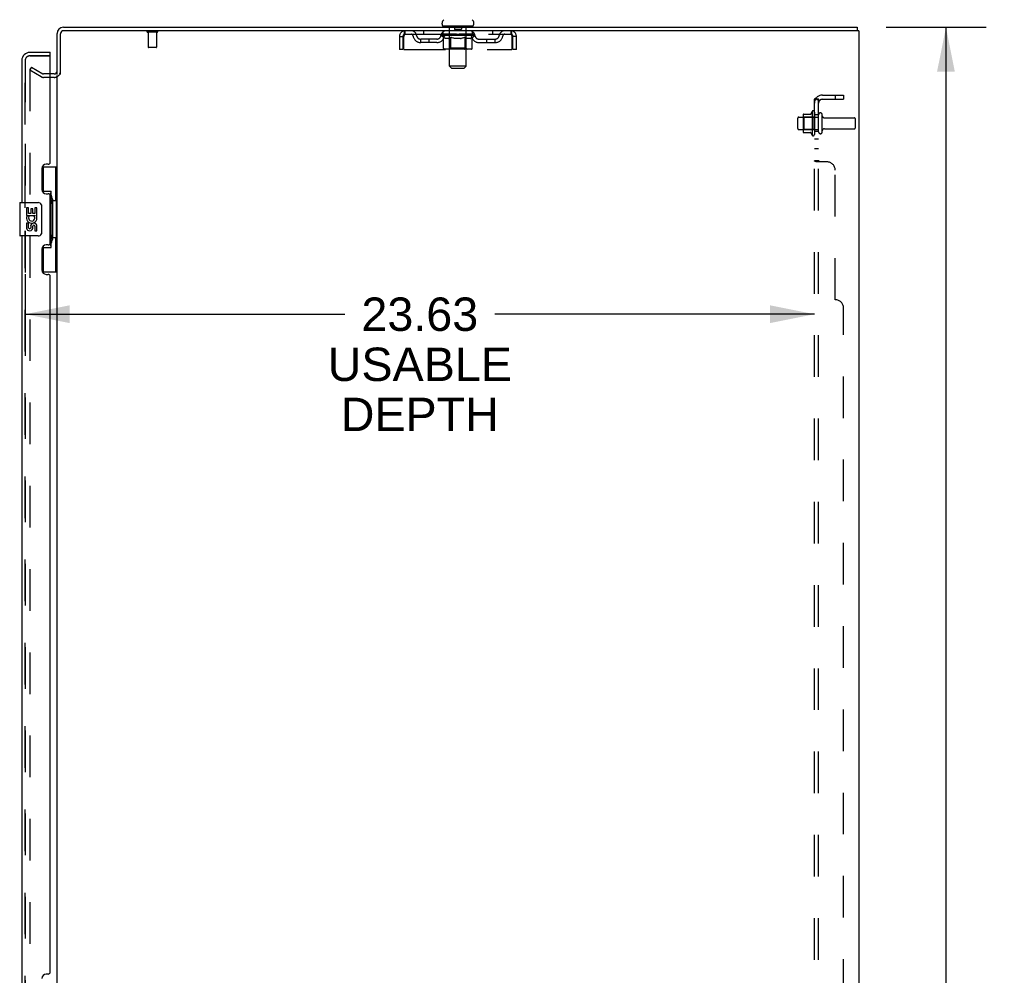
# Model space of a CAD drawing. Header units: inches. Extents: x 0 to 227, y 0 to 147.
# Tile 24 of 27: x 113 to 142, y 81 to 110. Entities that reach past the tile are written whole.
import ezdxf

# ---------------------------------------------------------------- set-up
doc = ezdxf.new("R2010")
doc.units = ezdxf.units.IN
doc.header["$LTSCALE"] = 12.466667
doc.header["$MEASUREMENT"] = 0
doc.linetypes.add('HIDDEN', pattern=[0.2, 0.1, -0.1])
doc.layers.get('0').update_dxf_attribs({"linetype": 'CONTINUOUS'})
for name, color, linetype in [('DEFAULT_2', 8, 'HIDDEN'), ('DIMENSIONS', 7, 'CONTINUOUS'), ('MASTER_DOOR_ASSEMBLY', 7, 'CONTINUOUS'), ('SLAVE_DOOR_ASSEMBLY', 7, 'CONTINUOUS'), ('SUBPANEL', 7, 'CONTINUOUS')]:
    doc.layers.add(name, color=color, linetype=linetype)
doc.styles.get("Standard").update_dxf_attribs({"font": 'arial.ttf'})
doc.dimstyles.new('DIMSTYLE_1', dxfattribs={"dimtxt": 1, "dimasz": 1.333333, "dimexe": 0.09, "dimexo": 0.07, "dimgap": 0.0375, "dimtad": 0, "dimtih": 1, "dimtoh": 1, "dimzin": 4, "dimdsep": 46, "dimtxsty": 'Standard', "dimblk": '_FILLED', "dimblk1": '_FILLED', "dimblk2": '_FILLED', "dimcen": 0.09, "dimadec": 3, "dimazin": 1, "dimtfac": 1, "dimtdec": 3, "dimtofl": 0, "dimtmove": 0, "dimatfit": 3, "dimldrblk": '_FILLED', "dimfxl": 0, "dimtolj": 1, "dimtzin": 4, "dimarcsym": 0})

# ---------------------------------------------------------------- blocks, each defined once
blk = doc.blocks.new('_FILLED')
at = {"color": 0, "linetype": 'ByBlock'}
blk.add_solid([(0, 0), (-1, 0.2), (-1, -0.2)], dxfattribs=at)
blk = doc.blocks.new('*D8')
at = {"layer": 'DIMENSIONS', "color": 2, "linetype": 'Continuous'}
for p, q in [((138.52, 109.791), (141.506, 109.791)), ((140.306, 109.791), (140.306, 80.791)), ((140.306, 49.791), (140.306, 78.791)), ((138.52, 49.791), (141.506, 49.791))]:
    blk.add_line(p, q, dxfattribs=at)
at = {"layer": 'DIMENSIONS', "color": 2, "linetype": 'Continuous', "xscale": 1.3333333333, "yscale": 1.3333333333, "zscale": 1.3333333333}
for p, rotation in [((140.306, 109.791), 90), ((140.306, 49.791), 270)]:
    blk.add_blockref('_FILLED', p, dxfattribs=dict(at, rotation=rotation))
at = {"layer": 'DIMENSIONS', "color": 2, "linetype": 'Continuous', "insert": (140.306, 80.291), "char_height": 1, "width": 3.49442, "attachment_point": 2, "line_spacing_factor": 0.9}
blk.add_mtext('60.00', dxfattribs=at)
blk = doc.blocks.new('*D11')
at = {"layer": 'DIMENSIONS', "color": 2, "linetype": 'Continuous'}
for p, q in [((112.744, 102.399), (112.744, 100.972)), ((112.744, 101.199), (122.31, 101.199)), ((136.369, 101.199), (126.804, 101.199))]:
    blk.add_line(p, q, dxfattribs=at)
at = {"layer": 'DIMENSIONS', "color": 2, "linetype": 'Continuous', "xscale": 1.3333333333, "yscale": 1.3333333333, "zscale": 1.3333333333, "rotation": 180}
blk.add_blockref('_FILLED', (112.744, 101.199), dxfattribs=at)
at = {"layer": 'DIMENSIONS', "color": 2, "linetype": 'Continuous', "xscale": 1.3333333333, "yscale": 1.3333333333, "zscale": 1.3333333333}
blk.add_blockref('_FILLED', (136.369, 101.199), dxfattribs=at)
at = {"layer": 'DIMENSIONS', "color": 2, "linetype": 'Continuous', "insert": (124.557, 101.699), "char_height": 1, "width": 5.50186, "attachment_point": 2, "line_spacing_factor": 0.9}
blk.add_mtext('23.63\\PUSABLE\\PDEPTH', dxfattribs=at)

msp = doc.modelspace()

# ---------------------------------------------------------------- linework, layer by layer
at = {"color": 7, "linetype": 'Continuous'}
for p, q in [((113.887, 109.791), (137.646, 109.791)), ((125.223, 109.881), (125.223, 109.918)), ((125.261, 109.821), (125.261, 109.791)), ((126.136, 109.821), (125.261, 109.821)), ((126.136, 109.821), (126.136, 109.791)), ((126.173, 109.881), (126.173, 109.918)), ((137.646, 109.791), (137.646, 109.687)), ((113.698, 108.374), (113.698, 109.602)), ((113.613, 108.395), (113.494, 108.395))]:
    msp.add_line(p, q, dxfattribs=at)
at = {"color": 3, "linetype": 'Continuous'}
for p, q in [((137.698, 109.687), (113.892, 109.687)), ((137.698, 109.687), (137.698, 49.895)), ((113.802, 108.373), (113.802, 109.597)), ((113.698, 51.239), (113.698, 108.343))]:
    msp.add_line(p, q, dxfattribs=at)
at = {"color": 7, "linetype": 'Continuous'}
for centre, radius, start, end in [((125.348, 109.918), 0.125, 126.7414, 180), ((126.048, 109.918), 0.125, 0, 53.2586), ((113.887, 109.602), 0.189, 90, 180), ((125.283, 109.881), 0.06, 180, 270), ((126.113, 109.881), 0.06, 270, 360), ((113.613, 108.48), 0.085, 270, 360)]:
    msp.add_arc(centre, radius, start, end, dxfattribs=at)
at = {"color": 3, "linetype": 'Continuous'}
for centre, radius, start, end in [((113.892, 109.597), 0.09, 90, 180), ((113.887, 109.602), 0.085, 90, 180), ((113.613, 108.48), 0.189, 313.5132, 325.9659)]:
    msp.add_arc(centre, radius, start, end, dxfattribs=at)
at = {"layer": 'DEFAULT_2', "color": 8, "linetype": 'HIDDEN'}
for p, q in [((116.694, 109.644), (116.41, 109.644)), ((116.428, 109.644), (116.428, 109.197)), ((116.676, 109.644), (116.676, 109.197)), ((124.115, 109.583), (124.115, 109.687)), ((124.667, 109.687), (124.667, 109.583)), ((125.261, 109.583), (125.261, 109.687)), ((125.441, 109.821), (125.441, 109.791)), ((125.449, 108.631), (125.449, 109.791)), ((125.593, 109.811), (125.593, 109.731)), ((125.793, 109.721), (125.603, 109.721)), ((125.803, 109.811), (125.803, 109.731)), ((125.947, 108.631), (125.947, 109.791)), ((125.956, 109.821), (125.956, 109.791)), ((126.136, 109.583), (126.136, 109.687)), ((126.73, 109.687), (126.73, 109.583)), ((127.281, 109.687), (127.281, 109.583)), ((123.948, 109.52), (123.948, 109.124)), ((123.948, 109.52), (124.052, 109.52)), ((124.052, 109.52), (124.052, 109.124)), ((124.082, 109.124), (124.082, 109.52)), ((124.115, 109.583), (127.281, 109.583)), ((124.584, 109.332), (124.584, 109.436)), ((125.067, 109.436), (124.584, 109.436)), ((124.834, 109.332), (124.834, 109.436)), ((125.192, 109.545), (125.192, 109.577)), ((125.192, 109.577), (125.437, 109.577)), ((125.27, 109.491), (125.192, 109.545)), ((126.205, 109.545), (125.192, 109.545)), ((125.193, 109.577), (125.193, 109.581)), ((125.289, 109.58), (125.193, 109.581)), ((125.2, 109.577), (125.2, 109.583)), ((125.207, 109.575), (125.207, 109.577)), ((125.207, 109.575), (126.19, 109.575)), ((125.214, 109.575), (125.214, 109.577)), ((125.215, 109.575), (125.215, 109.577)), ((125.223, 109.577), (125.223, 109.583)), ((125.236, 109.575), (125.236, 109.577)), ((125.237, 109.575), (125.237, 109.577)), ((125.26, 109.577), (125.26, 109.583)), ((125.27, 109.166), (125.27, 109.491)), ((125.27, 109.491), (125.282, 109.483)), ((125.272, 109.575), (125.272, 109.577)), ((125.274, 109.575), (125.274, 109.577)), ((125.293, 109.476), (125.281, 109.483)), ((125.289, 109.577), (125.289, 109.58)), ((125.305, 109.47), (125.293, 109.476)), ((125.316, 109.464), (125.305, 109.47)), ((125.311, 109.577), (125.311, 109.583)), ((125.312, 109.575), (125.312, 109.577)), ((125.312, 109.575), (125.312, 109.577)), ((125.315, 109.575), (125.315, 109.577)), ((125.328, 109.46), (125.316, 109.464)), ((125.32, 109.575), (125.32, 109.577)), ((125.32, 109.575), (125.32, 109.577)), ((125.323, 109.575), (125.323, 109.577)), ((125.326, 109.575), (125.326, 109.578)), ((125.339, 109.456), (125.328, 109.46)), ((125.329, 109.575), (125.329, 109.577)), ((125.414, 109.456), (125.339, 109.456)), ((125.341, 109.575), (125.341, 109.577)), ((125.355, 109.575), (125.355, 109.577)), ((125.356, 109.575), (125.356, 109.579)), ((125.372, 109.575), (125.372, 109.577)), ((125.373, 109.577), (125.373, 109.583)), ((125.381, 109.575), (125.381, 109.577)), ((125.384, 109.575), (125.384, 109.577)), ((125.391, 109.575), (125.391, 109.577)), ((125.4, 109.575), (125.4, 109.58)), ((125.413, 109.575), (125.413, 109.577)), ((125.414, 109.456), (125.426, 109.46)), ((125.415, 109.575), (125.415, 109.577)), ((125.437, 109.464), (125.426, 109.46)), ((125.437, 109.575), (125.437, 109.577)), ((125.449, 109.47), (125.437, 109.464)), ((125.491, 109.577), (125.441, 109.577)), ((125.445, 109.577), (125.445, 109.583)), ((125.448, 109.168), (125.448, 109.543)), ((125.46, 109.476), (125.448, 109.469)), ((125.451, 109.575), (125.451, 109.577)), ((125.454, 109.575), (125.454, 109.577)), ((125.459, 109.575), (125.459, 109.581)), ((125.472, 109.483), (125.46, 109.476)), ((125.463, 109.575), (125.463, 109.577)), ((125.471, 109.575), (125.471, 109.577)), ((125.483, 109.491), (125.472, 109.483)), ((125.483, 109.166), (125.483, 109.491)), ((125.483, 109.491), (125.507, 109.483)), ((125.491, 109.575), (125.491, 109.577)), ((125.55, 109.577), (125.503, 109.577)), ((125.53, 109.476), (125.507, 109.483)), ((125.519, 109.575), (125.519, 109.577)), ((125.525, 109.577), (125.525, 109.583)), ((125.528, 109.575), (125.528, 109.577)), ((125.53, 109.575), (125.53, 109.582)), ((125.552, 109.47), (125.53, 109.476)), ((125.532, 109.575), (125.532, 109.577)), ((125.538, 109.575), (125.538, 109.577)), ((125.55, 109.575), (125.55, 109.577)), ((125.575, 109.464), (125.552, 109.47)), ((125.615, 109.577), (125.571, 109.577)), ((125.597, 109.46), (125.574, 109.464)), ((125.582, 109.575), (125.582, 109.577)), ((125.619, 109.456), (125.597, 109.46)), ((125.607, 109.577), (125.698, 109.583)), ((125.61, 109.577), (125.61, 109.583)), ((125.611, 109.582), (125.61, 109.583)), ((125.611, 109.577), (125.611, 109.582)), ((125.611, 109.575), (125.611, 109.577)), ((125.614, 109.575), (125.614, 109.577)), ((125.615, 109.575), (125.615, 109.577)), ((125.615, 109.575), (125.615, 109.577)), ((125.778, 109.456), (125.619, 109.456)), ((125.682, 109.577), (125.643, 109.577)), ((125.648, 109.575), (125.648, 109.577)), ((125.682, 109.575), (125.682, 109.577)), ((125.696, 109.577), (125.696, 109.577)), ((125.696, 109.575), (125.696, 109.577)), ((125.696, 109.575), (125.696, 109.577)), ((125.698, 109.577), (125.698, 109.583)), ((125.698, 109.583), (125.79, 109.577)), ((125.7, 109.575), (125.7, 109.577)), ((125.7, 109.577), (125.701, 109.577)), ((125.701, 109.575), (125.701, 109.577)), ((125.715, 109.575), (125.715, 109.577)), ((125.715, 109.577), (125.754, 109.577)), ((125.749, 109.575), (125.749, 109.577)), ((125.778, 109.456), (125.8, 109.46)), ((125.782, 109.575), (125.782, 109.577)), ((125.782, 109.575), (125.782, 109.577)), ((125.782, 109.577), (125.825, 109.577)), ((125.783, 109.575), (125.783, 109.577)), ((125.786, 109.577), (125.786, 109.583)), ((125.786, 109.582), (125.786, 109.583)), ((125.786, 109.577), (125.786, 109.582)), ((125.786, 109.575), (125.786, 109.577)), ((125.822, 109.464), (125.799, 109.46)), ((125.815, 109.575), (125.815, 109.577)), ((125.844, 109.469), (125.821, 109.464)), ((125.866, 109.476), (125.843, 109.469)), ((125.846, 109.575), (125.846, 109.577)), ((125.846, 109.577), (125.894, 109.577)), ((125.859, 109.575), (125.859, 109.577)), ((125.864, 109.575), (125.864, 109.577)), ((125.888, 109.482), (125.866, 109.475)), ((125.867, 109.575), (125.867, 109.582)), ((125.869, 109.575), (125.869, 109.577)), ((125.871, 109.577), (125.871, 109.583)), ((125.877, 109.575), (125.877, 109.577)), ((125.911, 109.49), (125.888, 109.482)), ((125.906, 109.575), (125.906, 109.577)), ((125.906, 109.577), (125.956, 109.577)), ((125.911, 109.166), (125.911, 109.49)), ((125.911, 109.49), (125.923, 109.482)), ((125.934, 109.476), (125.922, 109.482)), ((125.925, 109.575), (125.925, 109.577)), ((125.934, 109.575), (125.934, 109.577)), ((125.945, 109.47), (125.934, 109.476)), ((125.937, 109.575), (125.937, 109.581)), ((125.942, 109.575), (125.942, 109.577)), ((125.955, 109.464), (125.944, 109.47)), ((125.946, 109.575), (125.946, 109.577)), ((125.948, 109.168), (125.948, 109.543)), ((125.951, 109.577), (125.951, 109.583)), ((125.966, 109.46), (125.955, 109.464)), ((125.96, 109.575), (125.96, 109.577)), ((125.96, 109.577), (126.121, 109.577)), ((125.977, 109.456), (125.966, 109.46)), ((126.06, 109.456), (125.977, 109.456)), ((125.981, 109.575), (125.981, 109.577)), ((125.984, 109.575), (125.984, 109.577)), ((125.996, 109.575), (125.996, 109.58)), ((126.005, 109.575), (126.005, 109.577)), ((126.013, 109.575), (126.013, 109.577)), ((126.016, 109.575), (126.016, 109.577)), ((126.024, 109.577), (126.024, 109.583)), ((126.025, 109.575), (126.025, 109.577)), ((126.041, 109.575), (126.041, 109.579)), ((126.042, 109.575), (126.042, 109.577)), ((126.056, 109.575), (126.056, 109.577)), ((126.06, 109.456), (126.071, 109.46)), ((126.067, 109.575), (126.067, 109.577)), ((126.071, 109.575), (126.071, 109.578)), ((126.081, 109.464), (126.071, 109.46)), ((126.074, 109.575), (126.074, 109.577)), ((126.076, 109.575), (126.076, 109.577)), ((126.076, 109.575), (126.076, 109.577)), ((126.092, 109.469), (126.081, 109.464)), ((126.082, 109.575), (126.082, 109.577)), ((126.084, 109.575), (126.084, 109.577)), ((126.085, 109.575), (126.085, 109.577)), ((126.086, 109.577), (126.086, 109.583)), ((126.103, 109.475), (126.092, 109.469)), ((126.114, 109.482), (126.103, 109.475)), ((126.125, 109.49), (126.114, 109.482)), ((126.123, 109.575), (126.123, 109.577)), ((126.125, 109.575), (126.125, 109.577)), ((126.125, 109.49), (126.205, 109.545)), ((126.125, 109.166), (126.125, 109.49)), ((126.137, 109.577), (126.137, 109.583)), ((126.16, 109.575), (126.16, 109.577)), ((126.161, 109.575), (126.161, 109.577)), ((126.174, 109.577), (126.174, 109.583)), ((126.182, 109.575), (126.182, 109.577)), ((126.183, 109.575), (126.183, 109.577)), ((126.19, 109.575), (126.19, 109.577)), ((126.197, 109.577), (126.197, 109.583)), ((126.205, 109.545), (126.205, 109.583)), ((126.33, 109.436), (126.813, 109.436)), ((126.563, 109.332), (126.563, 109.436)), ((126.813, 109.332), (126.813, 109.436)), ((127.314, 109.52), (127.314, 109.124)), ((127.344, 109.124), (127.344, 109.52)), ((127.448, 109.52), (127.344, 109.52)), ((127.448, 109.124), (127.448, 109.52)), ((116.666, 109.187), (116.438, 109.187)), ((124.052, 109.124), (123.948, 109.124)), ((124.082, 109.124), (127.314, 109.124)), ((125.067, 109.332), (124.584, 109.332)), ((126.091, 109.136), (125.304, 109.136)), ((125.448, 109.168), (125.417, 109.136)), ((125.948, 109.168), (125.448, 109.168)), ((125.894, 109.136), (125.896, 109.137)), ((125.9, 109.138), (125.902, 109.14)), ((125.902, 109.14), (125.904, 109.142)), ((125.948, 109.168), (125.98, 109.136)), ((126.33, 109.332), (126.813, 109.332)), ((127.448, 109.124), (127.344, 109.124)), ((112.938, 108.595), (112.886, 108.505)), ((112.886, 108.525), (112.886, 51.056)), ((113.226, 108.309), (112.886, 108.505)), ((112.938, 108.595), (113.278, 108.399)), ((125.509, 108.571), (125.449, 108.631)), ((125.947, 108.631), (125.449, 108.631)), ((125.509, 108.571), (125.887, 108.571)), ((125.887, 108.571), (125.947, 108.631)), ((113.494, 108.395), (113.294, 108.395)), ((113.613, 108.291), (113.294, 108.291)), ((135.869, 106.758), (135.869, 107.073)), ((135.899, 107.103), (136.494, 107.103)), ((136.033, 107.171), (136.033, 106.66)), ((136.053, 107.099), (136.033, 107.119)), ((136.044, 107.193), (136.272, 107.193)), ((136.053, 107.099), (136.053, 106.732)), ((136.349, 107.099), (136.053, 107.099)), ((136.299, 107.271), (136.299, 106.56)), ((136.349, 107.099), (136.369, 107.119)), ((136.349, 107.099), (136.349, 106.732)), ((136.369, 107.25), (136.369, 106.581)), ((136.494, 106.658), (136.494, 107.173)), ((136.604, 106.658), (136.604, 107.173)), ((136.667, 107.081), (137.564, 107.081)), ((137.594, 106.781), (137.594, 107.051)), ((135.899, 106.728), (136.494, 106.728)), ((136.053, 106.732), (136.033, 106.712)), ((136.349, 106.732), (136.053, 106.732)), ((136.349, 106.732), (136.369, 106.712)), ((136.667, 106.751), (137.564, 106.751)), ((136.044, 106.638), (136.272, 106.638))]:
    msp.add_line(p, q, dxfattribs=at)
for points in [[(124.082, 109.52), (124.085, 109.538), (124.087, 109.557), (124.089, 109.575), (124.092, 109.592), (124.094, 109.608), (124.097, 109.624), (124.099, 109.638), (124.101, 109.65), (124.104, 109.661), (124.106, 109.67), (124.108, 109.677), (124.111, 109.682), (124.113, 109.686), (124.115, 109.687)], [(127.281, 109.687), (127.284, 109.686), (127.286, 109.682), (127.288, 109.677), (127.291, 109.67), (127.293, 109.661), (127.296, 109.65), (127.298, 109.638), (127.3, 109.624), (127.303, 109.608), (127.305, 109.592), (127.307, 109.575), (127.31, 109.557), (127.312, 109.538), (127.314, 109.52)], [(124.082, 109.52), (124.085, 109.527), (124.087, 109.534), (124.089, 109.54), (124.092, 109.547), (124.094, 109.553), (124.097, 109.559), (124.099, 109.564), (124.101, 109.569), (124.104, 109.573), (124.106, 109.576), (124.108, 109.579), (124.111, 109.581), (124.113, 109.582), (124.115, 109.583)], [(127.281, 109.583), (127.284, 109.582), (127.286, 109.581), (127.288, 109.579), (127.291, 109.576), (127.293, 109.573), (127.296, 109.569), (127.298, 109.564), (127.3, 109.559), (127.303, 109.553), (127.305, 109.547), (127.307, 109.54), (127.31, 109.534), (127.312, 109.527), (127.314, 109.52)], [(125.304, 109.136), (125.3, 109.137), (125.296, 109.137), (125.292, 109.138), (125.288, 109.14), (125.284, 109.142), (125.281, 109.144), (125.277, 109.147), (125.275, 109.15), (125.273, 109.154), (125.271, 109.158), (125.27, 109.162), (125.27, 109.166)], [(125.501, 109.136), (125.499, 109.137), (125.496, 109.137), (125.494, 109.138), (125.493, 109.14), (125.491, 109.142), (125.489, 109.144), (125.487, 109.147), (125.486, 109.15), (125.485, 109.154), (125.484, 109.158), (125.484, 109.162), (125.483, 109.166)], [(125.896, 109.137), (125.898, 109.137), (125.9, 109.138)], [(125.904, 109.142), (125.906, 109.144), (125.907, 109.147), (125.909, 109.15), (125.91, 109.154)], [(125.906, 109.144), (125.907, 109.147), (125.909, 109.15)], [(125.91, 109.154), (125.911, 109.158), (125.911, 109.162), (125.911, 109.166)], [(125.911, 109.158), (125.911, 109.162), (125.911, 109.166)], [(126.091, 109.136), (126.095, 109.137), (126.099, 109.137), (126.103, 109.138), (126.107, 109.14), (126.111, 109.142), (126.114, 109.144), (126.117, 109.147), (126.12, 109.15), (126.122, 109.154), (126.124, 109.158), (126.125, 109.162), (126.125, 109.166)], [(112.903, 108.545), (112.903, 108.545), (112.902, 108.545), (112.902, 108.545), (112.901, 108.545), (112.901, 108.545), (112.9, 108.545), (112.899, 108.545), (112.899, 108.544), (112.898, 108.544), (112.897, 108.544), (112.897, 108.544), (112.896, 108.543), (112.896, 108.543), (112.895, 108.543), (112.895, 108.542), (112.894, 108.542), (112.894, 108.542), (112.893, 108.541), (112.893, 108.541), (112.892, 108.54), (112.892, 108.54), (112.891, 108.539), (112.891, 108.539), (112.89, 108.538), (112.89, 108.538), (112.889, 108.537), (112.889, 108.537), (112.889, 108.536), (112.888, 108.535), (112.888, 108.535), (112.888, 108.534), (112.887, 108.533), (112.887, 108.533), (112.887, 108.532), (112.887, 108.531), (112.887, 108.531), (112.886, 108.53), (112.886, 108.529), (112.886, 108.529), (112.886, 108.528), (112.886, 108.527), (112.886, 108.526), (112.886, 108.526), (112.886, 108.525)], [(112.911, 108.543), (112.91, 108.543), (112.91, 108.544), (112.909, 108.544), (112.909, 108.544), (112.908, 108.544), (112.907, 108.544), (112.907, 108.545), (112.906, 108.545), (112.906, 108.545), (112.905, 108.545), (112.904, 108.545), (112.904, 108.545), (112.903, 108.545)]]:
    msp.add_lwpolyline(points, dxfattribs=at)
for centre, radius, start, end in [((116.41, 109.665), 0.0215, 90, 270), ((116.694, 109.665), 0.0215, 270, 90), ((124.115, 109.52), 0.167, 90, 180), ((124.295, 109.52), 0.167, 8.0716, 90), ((125.356, 109.52), 0.167, 90, 171.9284), ((125.419, 109.791), 0.03, 0, 90), ((125.583, 109.811), 0.01, 0, 90), ((125.603, 109.731), 0.01, 180, 270), ((125.793, 109.731), 0.01, 270, 360), ((125.813, 109.811), 0.01, 90, 180), ((125.977, 109.791), 0.03, 90, 180), ((126.041, 109.52), 0.167, 8.0716, 90), ((127.102, 109.52), 0.167, 90, 171.9284), ((127.281, 109.52), 0.167, 0, 90), ((124.115, 109.52), 0.063, 90, 180), ((124.295, 109.52), 0.0625, 7.9863, 90), ((124.584, 109.561), 0.229, 187.9863, 270), ((124.584, 109.561), 0.125, 188.0716, 270), ((125.067, 109.561), 0.125, 270, 351.9284), ((125.067, 109.561), 0.229, 270, 352.0137), ((125.355, 109.52), 0.0625, 90, 172.0137), ((125.417, 109.543), 0.0318, 0, 90), ((125.98, 109.543), 0.0318, 90, 180), ((126.041, 109.52), 0.0625, 7.9863, 90), ((126.33, 109.561), 0.229, 187.9863, 270), ((126.33, 109.561), 0.125, 188.0716, 270), ((126.813, 109.561), 0.125, 270, 351.9284), ((126.813, 109.561), 0.229, 270, 352.0137), ((127.102, 109.52), 0.0625, 90, 172.0137), ((127.281, 109.52), 0.063, 0, 90), ((116.438, 109.197), 0.01, 180, 270), ((116.666, 109.197), 0.01, 270, 360), ((113.613, 108.48), 0.189, 325.9659, 360), ((113.294, 108.428), 0.137, 240, 270), ((113.294, 108.428), 0.033, 240, 270), ((113.613, 108.48), 0.189, 270, 313.5132), ((136.331, 107.25), 0.0384, 0, 145.5503), ((135.899, 107.073), 0.03, 90, 180), ((136.175, 107.171), 0.141, 174.7919, 180), ((136.044, 107.183), 0.01, 90, 174.8062), ((136.253, 107.203), 0.01, 270, 336.0321), ((136.9, 106.916), 0.698, 149.3369, 156.0321), ((136.549, 107.173), 0.055, 360, 180), ((136.667, 107.143), 0.0625, 180, 270), ((137.564, 107.051), 0.03, 360, 90), ((135.899, 106.758), 0.03, 180, 270), ((136.667, 106.688), 0.0625, 90, 180), ((137.564, 106.781), 0.03, 270, 0), ((136.175, 106.66), 0.141, 180, 185.2081), ((136.044, 106.648), 0.01, 185.1938, 270), ((136.253, 106.628), 0.01, 23.9679, 90), ((136.9, 106.916), 0.698, 203.9679, 210.6631), ((136.331, 106.581), 0.0384, 214.4497, 360), ((136.549, 106.658), 0.055, 180, 0)]:
    msp.add_arc(centre, radius, start, end, dxfattribs=at)
for centre, major_axis, ratio, start_param, end_param in [((125.698, 109.583), (0.506, 0.005), 0.05963, 9.249616, 9.431313), ((125.698, 109.583), (0.506, 0), 0.060556, -3.083241, -2.96706), ((125.157, 109.573), (0.158, 0.002), 0.05963, 0.25549, 1.295341), ((125.698, 109.583), (0.506, 0.011), 0.05688, 2.791345, 2.965878), ((125.212, 109.573), (0.158, -0.002), 0.05963, 0.605815, 1.645666), ((125.698, 109.583), (0.506, -0.005), 0.05963, -2.96643, -2.791898), ((125.157, 109.568), (0.158, 0.003), 0.05688, 1.20151, 1.294789), ((125.212, 109.568), (0.158, 0), 0.060556, 1.551758, 1.645036), ((125.213, 109.57), (0.131, 0.001), 0.05963, 1.065228, 1.614276), ((125.176, 109.568), (0.158, 0.002), 0.05963, 1.170259, 1.376596), ((125.197, 109.57), (0.131, 0.003), 0.05688, 0.890143, 1.43919), ((125.243, 109.57), (0.131, 0), 0.060556, 1.240391, 1.789438), ((125.154, 109.573), (0.158, 0.003), 0.05688, 0.080405, 1.120256), ((125.698, 109.583), (0.506, 0.015), 0.052395, 2.616403, 2.790936), ((125.262, 109.573), (0.158, -0.003), 0.05688, 0.7809, 1.820751), ((125.698, 109.583), (0.506, -0.011), 0.05688, -2.791345, -2.616812), ((125.154, 109.568), (0.158, 0.005), 0.052395, 1.026568, 1.119847), ((125.262, 109.568), (0.158, -0.002), 0.05963, 1.72692, 1.820198), ((125.196, 109.57), (0.131, 0.004), 0.052395, 0.715201, 1.264248), ((125.287, 109.57), (0.131, -0.001), 0.05963, 1.415553, 1.9646), ((125.698, 109.583), (0.506, 0.02), 0.046319, 2.441654, 2.616187), ((125.325, 109.573), (0.158, -0.005), 0.052395, 0.955842, 1.995693), ((125.167, 109.573), (0.158, 0.005), 0.052395, -0.094537, 0.945314), ((125.698, 109.583), (0.506, -0.015), 0.052395, -2.616403, -2.44187), ((125.167, 109.568), (0.158, 0.006), 0.046319, 0.851819, 0.945098), ((125.325, 109.568), (0.158, -0.003), 0.05688, 1.902006, 1.995284), ((125.211, 109.57), (0.131, 0.005), 0.046319, 0.540452, 1.089499), ((125.344, 109.57), (0.131, -0.003), 0.05688, 1.590638, 2.139686), ((125.176, 109.573), (0.158, 0), 0.060556, 0.430652, 0.777569), ((125.698, 109.583), (0.506, 0.024), 0.038841, 2.267123, 2.441656), ((125.4, 109.573), (0.158, -0.006), 0.046319, 1.130591, 2.170442), ((125.197, 109.573), (0.158, 0.006), 0.046319, -0.269286, 0.770565), ((125.698, 109.583), (0.506, -0.02), 0.046319, -2.441654, -2.267121), ((125.197, 109.568), (0.158, 0.007), 0.038841, 0.677289, 0.770567), ((125.4, 109.568), (0.158, -0.005), 0.052395, 2.076947, 2.170226), ((125.24, 109.57), (0.131, 0.006), 0.038841, 0.365921, 0.914969), ((125.412, 109.57), (0.131, -0.004), 0.052395, 1.76558, 2.314627), ((125.698, 109.583), (0.506, 0.027), 0.030195, 2.09281, 2.267343), ((125.484, 109.573), (0.158, -0.007), 0.038841, 1.305122, 2.344973), ((125.242, 109.573), (0.158, 0.007), 0.038841, -0.443817, 0.596034), ((125.698, 109.583), (0.506, -0.024), 0.038841, -2.267123, -2.092591), ((125.242, 109.568), (0.158, 0.008), 0.030195, 0.502975, 0.596254), ((125.484, 109.568), (0.158, -0.006), 0.046319, 2.251696, 2.344975), ((125.284, 109.57), (0.131, 0.007), 0.030195, 0.191608, 0.740655), ((125.488, 109.57), (0.131, -0.005), 0.046319, 1.940329, 2.489376), ((125.301, 109.573), (0.158, 0.008), 0.030195, -0.61813, 0.421721), ((125.698, 109.583), (0.506, 0.029), 0.020645, 1.918687, 2.09322), ((125.574, 109.573), (0.158, -0.008), 0.030195, 1.479435, 2.519286), ((125.698, 109.583), (0.506, -0.027), 0.030195, -2.09281, -1.918277), ((125.301, 109.568), (0.158, 0.009), 0.020645, 0.328852, 0.422131), ((125.574, 109.568), (0.158, -0.007), 0.038841, 2.426227, 2.519505), ((125.34, 109.57), (0.131, 0.007), 0.020645, 0.017485, 0.566532), ((125.571, 109.57), (0.131, -0.006), 0.038841, 2.11486, 2.663907), ((125.372, 109.573), (0.158, 0.009), 0.020645, -0.792253, 0.247598), ((125.698, 109.583), (0.506, 0.03), 0.010478, 1.744704, 1.919237), ((125.668, 109.573), (0.158, -0.009), 0.020645, 1.653558, 2.693409), ((125.698, 109.583), (0.506, -0.029), 0.020645, -1.918687, -1.744154), ((125.372, 109.568), (0.158, 0.009), 0.010478, 0.154869, 0.248148), ((125.668, 109.568), (0.158, -0.008), 0.030195, 2.60054, 2.693819), ((125.407, 109.57), (0.131, 0.008), 0.010478, 6.126688, 6.675735), ((125.658, 109.57), (0.131, -0.007), 0.030195, 2.289173, 2.83822), ((125.453, 109.573), (0.158, 0.009), 0.010478, -0.966236, -0.000846), ((125.763, 109.573), (0.158, -0.009), 0.010478, 1.827541, 2.867392), ((125.698, 109.583), (0.506, -0.03), 0.010478, -1.744704, -1.570171), ((125.763, 109.568), (0.158, -0.009), 0.020645, 2.774664, 2.867942), ((125.745, 109.57), (0.131, -0.007), 0.020645, 2.463296, 3.012344), ((125.634, 109.573), (0.158, 0.009), 0.010478, 0.274201, 1.314052), ((125.565, 109.57), (0.131, 0.008), 0.010478, -0.000483, 0.504314), ((125.541, 109.568), (0.158, 0.009), 0.010478, 0.099668, 0.192946), ((125.698, 109.583), (0.506, 0.03), 0.010478, -1.571421, -1.396888), ((125.856, 109.568), (0.158, -0.009), 0.010478, 2.948646, 3.041925), ((125.832, 109.57), (0.131, -0.008), 0.010478, 2.637279, 3.142076), ((125.729, 109.573), (0.158, 0.009), 0.020645, 0.448184, 1.488034), ((125.651, 109.57), (0.131, 0.007), 0.020645, 0.129249, 0.678296), ((125.634, 109.568), (0.158, 0.009), 0.020645, 0.273651, 0.366929), ((125.698, 109.583), (0.506, 0.029), 0.020645, -1.397439, -1.222906), ((125.698, 109.583), (0.506, -0.03), 0.010478, 1.222355, 1.396888), ((125.944, 109.573), (0.158, -0.009), 0.010478, -3.140747, -2.175357), ((125.823, 109.573), (0.158, 0.008), 0.030195, 0.622307, 1.662158), ((125.739, 109.57), (0.131, 0.007), 0.030195, 0.303372, 0.852419), ((125.99, 109.57), (0.131, -0.008), 0.010478, 2.749043, 3.29809), ((126.025, 109.573), (0.158, -0.009), 0.020645, 2.893995, 3.933846), ((125.729, 109.568), (0.158, 0.008), 0.030195, 0.447774, 0.541052), ((126.025, 109.568), (0.158, -0.009), 0.010478, 2.893445, 2.986723), ((125.698, 109.583), (0.506, 0.027), 0.030195, -1.223315, -1.048783), ((125.698, 109.583), (0.506, -0.029), 0.020645, 1.048373, 1.222906), ((125.913, 109.573), (0.158, 0.007), 0.038841, 0.79662, 1.836471), ((125.826, 109.57), (0.131, 0.006), 0.038841, 0.477686, 1.026733), ((126.057, 109.57), (0.131, -0.007), 0.020645, 2.57506, 3.124108), ((126.096, 109.573), (0.158, -0.008), 0.030195, 2.719872, 3.759723), ((125.997, 109.573), (0.158, 0.006), 0.046319, 0.971151, 2.011002), ((125.823, 109.568), (0.158, 0.007), 0.038841, 0.622087, 0.715366), ((126.096, 109.568), (0.158, -0.009), 0.020645, 2.719462, 2.812741), ((125.698, 109.583), (0.506, 0.024), 0.038841, -1.049002, -0.874469), ((125.698, 109.583), (0.506, -0.027), 0.030195, 0.87425, 1.048783), ((125.908, 109.57), (0.131, 0.005), 0.046319, 0.652216, 1.201263), ((126.072, 109.573), (0.158, 0.005), 0.052395, 1.1459, 2.185751), ((126.113, 109.57), (0.131, -0.007), 0.030195, 2.400937, 2.949985), ((126.155, 109.573), (0.158, -0.007), 0.038841, 2.545558, 3.585409), ((125.985, 109.57), (0.131, 0.004), 0.052395, 0.826965, 1.376012), ((125.913, 109.568), (0.158, 0.006), 0.046319, 0.796618, 0.889896), ((126.155, 109.568), (0.158, -0.008), 0.030195, 2.545339, 2.638617), ((126.135, 109.573), (0.158, 0.003), 0.05688, 1.320842, 2.360692), ((125.698, 109.583), (0.506, 0.02), 0.046319, -0.874471, -0.699939), ((125.698, 109.583), (0.506, -0.024), 0.038841, 0.699936, 0.874469), ((126.2, 109.573), (0.158, -0.006), 0.046319, 2.371028, 3.410879), ((126.156, 109.57), (0.131, -0.006), 0.038841, 2.226624, 2.775671), ((126.185, 109.573), (0.158, 0.002), 0.05963, 1.495927, 2.535778), ((126.052, 109.57), (0.131, 0.003), 0.05688, 1.001907, 1.550954), ((126.229, 109.573), (0.158, -0.005), 0.052395, 2.196279, 3.23613), ((126.186, 109.57), (0.131, -0.005), 0.046319, 2.052093, 2.601141), ((125.997, 109.568), (0.158, 0.005), 0.052395, 0.971367, 1.064645), ((126.2, 109.568), (0.158, -0.007), 0.038841, 2.371026, 2.464304), ((126.22, 109.573), (0.158, 0), 0.060556, 1.671089, 2.71094), ((126.243, 109.573), (0.158, -0.003), 0.05688, 2.021337, 3.061188), ((125.698, 109.583), (0.506, 0.015), 0.052395, -0.699723, -0.52519), ((125.698, 109.583), (0.506, -0.02), 0.046319, 0.525406, 0.699939), ((126.24, 109.573), (0.158, -0.002), 0.05963, 1.846251, 2.886102), ((126.109, 109.57), (0.131, 0.001), 0.05963, 1.176993, 1.72604), ((126.2, 109.57), (0.131, -0.004), 0.052395, 1.877344, 2.426392), ((126.154, 109.57), (0.131, 0), 0.060556, 1.352155, 1.901202), ((126.2, 109.57), (0.131, -0.003), 0.05688, 1.702402, 2.25145), ((126.184, 109.57), (0.131, -0.001), 0.05963, 1.527317, 2.076364), ((126.072, 109.568), (0.158, 0.003), 0.05688, 1.146309, 1.239587), ((126.229, 109.568), (0.158, -0.006), 0.046319, 2.196495, 2.289773), ((125.698, 109.583), (0.506, 0.011), 0.05688, -0.524781, -0.350248), ((125.698, 109.583), (0.506, -0.015), 0.052395, 0.350657, 0.52519), ((126.135, 109.568), (0.158, 0.002), 0.05963, 1.321394, 1.414673), ((126.243, 109.568), (0.158, -0.005), 0.052395, 2.021746, 2.115024), ((125.698, 109.583), (0.506, 0.005), 0.05963, -0.349695, -0.175162), ((125.698, 109.583), (0.506, -0.011), 0.05688, 0.175715, 0.350248), ((126.185, 109.568), (0.158, 0), 0.060556, 1.496556, 1.589835), ((126.24, 109.568), (0.158, -0.003), 0.05688, 1.846804, 1.940083), ((126.22, 109.568), (0.158, -0.002), 0.05963, 1.671719, 1.764997), ((125.698, 109.583), (0.506, 0), 0.060556, -0.174533, 0), ((125.698, 109.583), (0.506, -0.005), 0.05963, 0.000629, 0.175162)]:
    msp.add_ellipse(centre, major_axis=major_axis, ratio=ratio, start_param=start_param, end_param=end_param, dxfattribs=at)
at = {"layer": 'MASTER_DOOR_ASSEMBLY', "color": 3, "linetype": 'Continuous'}
for p, q in [((112.64, 108.794), (112.64, 104.541)), ((112.887, 109.041), (113.494, 109.041)), ((113.494, 105.748), (113.494, 108.917)), ((113.244, 105.558), (113.244, 104.938)), ((113.434, 105.688), (113.374, 105.688)), ((113.374, 104.808), (113.434, 104.808)), ((113.494, 103.333), (113.494, 104.748)), ((112.64, 103.541), (112.64, 80.291)), ((113.434, 103.273), (113.374, 103.273)), ((113.244, 103.143), (113.244, 102.523)), ((113.374, 102.393), (113.434, 102.393)), ((113.494, 81.498), (113.494, 102.333)), ((113.434, 81.438), (113.374, 81.438))]:
    msp.add_line(p, q, dxfattribs=at)
at = {"layer": 'MASTER_DOOR_ASSEMBLY', "color": 8, "linetype": 'HIDDEN'}
for p, q in [((112.744, 108.794), (112.744, 104.386)), ((113.474, 108.937), (112.887, 108.937)), ((112.744, 103.696), (112.744, 80.136))]:
    msp.add_line(p, q, dxfattribs=at)
at = {"layer": 'MASTER_DOOR_ASSEMBLY', "color": 7, "linetype": 'Continuous'}
for p, q in [((113.494, 108.937), (113.474, 108.937)), ((113.494, 108.937), (113.494, 109.041)), ((113.258, 105.616), (113.698, 105.616)), ((113.294, 104.836), (113.294, 105.616)), ((113.659, 104.591), (113.659, 105.616)), ((113.294, 104.881), (113.521, 104.881)), ((113.521, 103.201), (113.521, 104.881)), ((113.558, 104.641), (113.558, 104.621)), ((112.58, 104.526), (112.58, 103.556)), ((112.595, 104.541), (113.135, 104.541)), ((112.783, 104.386), (112.783, 104.156)), ((112.846, 104.386), (112.783, 104.386)), ((112.846, 104.219), (112.846, 104.386)), ((112.909, 104.355), (112.909, 104.219)), ((112.97, 104.355), (112.909, 104.355)), ((112.97, 104.219), (112.97, 104.355)), ((113.035, 104.386), (113.035, 104.219)), ((113.098, 104.386), (113.035, 104.386)), ((113.098, 104.156), (113.098, 104.386)), ((113.235, 104.441), (113.235, 103.641)), ((113.558, 104.591), (113.558, 103.491)), ((113.681, 104.591), (113.558, 104.591)), ((113.681, 103.491), (113.681, 104.591)), ((112.783, 104.156), (113.045, 104.156)), ((112.854, 104.12), (112.796, 104.145)), ((112.909, 104.219), (112.846, 104.219)), ((113.035, 104.219), (112.97, 104.219)), ((113.045, 104.156), (113.018, 104.137)), ((113.08, 104.156), (113.098, 104.156)), ((112.783, 103.925), (112.783, 103.789)), ((112.846, 103.925), (112.783, 103.925)), ((112.846, 103.789), (112.846, 103.925)), ((112.909, 103.831), (112.909, 103.789)), ((112.97, 103.769), (112.97, 103.838)), ((113.035, 103.831), (113.035, 103.695)), ((113.098, 103.695), (113.098, 103.831)), ((113.135, 103.541), (112.595, 103.541)), ((113.035, 103.695), (113.098, 103.695)), ((113.681, 103.491), (113.558, 103.491)), ((113.558, 103.46), (113.558, 103.44)), ((113.659, 102.466), (113.659, 103.491)), ((113.294, 102.466), (113.294, 103.245)), ((113.294, 103.201), (113.521, 103.201)), ((113.258, 102.466), (113.698, 102.466))]:
    msp.add_line(p, q, dxfattribs=at)
for points in [[(113.485, 104.78), (113.488, 104.783), (113.493, 104.792), (113.498, 104.799), (113.502, 104.807), (113.506, 104.814), (113.509, 104.82), (113.512, 104.826), (113.515, 104.832), (113.517, 104.837), (113.519, 104.841), (113.52, 104.846), (113.521, 104.85), (113.521, 104.853), (113.521, 104.857)], [(113.229, 104.477), (113.231, 104.471), (113.232, 104.465), (113.234, 104.459), (113.235, 104.453), (113.235, 104.447), (113.235, 104.441)], [(113.235, 103.641), (113.235, 103.634), (113.235, 103.628), (113.234, 103.622), (113.232, 103.616), (113.231, 103.61), (113.229, 103.604)], [(113.521, 103.224), (113.521, 103.228), (113.521, 103.231), (113.52, 103.235), (113.519, 103.24), (113.517, 103.244), (113.515, 103.25), (113.512, 103.255), (113.509, 103.261), (113.506, 103.268), (113.502, 103.274), (113.498, 103.282), (113.493, 103.29), (113.488, 103.298), (113.485, 103.302)]]:
    msp.add_lwpolyline(points, dxfattribs=at)
at = {"layer": 'MASTER_DOOR_ASSEMBLY', "color": 3, "linetype": 'Continuous'}
for centre, radius, start, end in [((112.887, 108.794), 0.246, 90, 180), ((113.474, 108.917), 0.02, 0, 90), ((113.374, 105.558), 0.13, 90, 180), ((113.434, 105.748), 0.06, 270, 360), ((113.374, 104.938), 0.13, 180, 270), ((113.434, 104.748), 0.06, 0, 90), ((113.374, 103.143), 0.13, 90, 180), ((113.434, 103.333), 0.06, 270, 360), ((113.374, 102.523), 0.13, 180, 270), ((113.434, 102.333), 0.06, 0, 90), ((113.374, 81.308), 0.13, 90, 180), ((113.434, 81.498), 0.06, 270, 360)]:
    msp.add_arc(centre, radius, start, end, dxfattribs=at)
at = {"layer": 'MASTER_DOOR_ASSEMBLY', "color": 8, "linetype": 'HIDDEN'}
msp.add_arc((112.887, 108.794), 0.142, 90, 180, dxfattribs=at)
at = {"layer": 'MASTER_DOOR_ASSEMBLY', "color": 7, "linetype": 'Continuous'}
for centre, radius, start, end in [((112.804, 108.651), 0.26, 87.3925, 90), ((112.595, 104.526), 0.015, 90, 180), ((113.135, 104.441), 0.1, 21.205, 90), ((112.941, 104.083), 0.157, 156.5966, 341.8791), ((112.941, 104.083), 0.0943, 156.5966, 35.1122), ((112.941, 104.083), 0.157, 25.737, 27.8532), ((112.944, 104.083), 0.154, 341.4199, 26.1963), ((112.878, 103.789), 0.0943, 180, 248.6704), ((112.878, 103.789), 0.0943, 248.6999, 347.4338), ((112.878, 103.789), 0.0314, 180, 0.0485), ((113.003, 103.831), 0.0943, 0, 180), ((113.004, 103.826), 0.0362, 83.4285, 161.7628), ((113.003, 103.831), 0.0314, 0, 81.2295), ((112.595, 103.556), 0.015, 180, 270), ((113.135, 103.641), 0.1, 270, 338.7946)]:
    msp.add_arc(centre, radius, start, end, dxfattribs=at)
for centre, start_param, end_param in [((113.454, 104.631), -1.51401, -0.699287), ((113.454, 104.631), -2.442306, -1.627583), ((113.454, 103.45), -1.51401, -0.699287), ((113.454, 103.45), -2.442306, -1.627583)]:
    msp.add_ellipse(centre, major_axis=(0, 0.18), ratio=0.579493, start_param=start_param, end_param=end_param, dxfattribs=at)
at = {"layer": 'SLAVE_DOOR_ASSEMBLY', "color": 8, "linetype": 'HIDDEN'}
for p, q in [((112.744, 104.386), (112.744, 108.794)), ((112.887, 108.937), (113.474, 108.937)), ((112.744, 80.136), (112.744, 103.696))]:
    msp.add_line(p, q, dxfattribs=at)
msp.add_arc((112.887, 108.794), 0.142, 90, 180, dxfattribs=at)
at = {"layer": 'SUBPANEL', "color": 8, "linetype": 'HIDDEN'}
for p, q in [((136.369, 51.947), (136.369, 107.634)), ((136.494, 107.634), (136.369, 107.634)), ((136.423, 107.673), (136.52, 107.593)), ((136.435, 107.634), (136.435, 107.634)), ((136.494, 51.947), (136.494, 107.634)), ((136.606, 107.759), (137.244, 107.759)), ((136.606, 107.634), (137.244, 107.634)), ((136.994, 107.759), (136.994, 107.634)), ((137.244, 107.759), (137.244, 107.634)), ((136.494, 107.166), (136.369, 107.166)), ((136.494, 106.666), (136.369, 106.666)), ((136.494, 106.437), (136.369, 106.437)), ((136.494, 106.156), (136.369, 106.156)), ((136.494, 105.795), (136.369, 105.795)), ((136.421, 105.761), (136.419, 105.762)), ((136.744, 105.759), (136.423, 105.759)), ((136.994, 101.634), (136.994, 105.509)), ((137.244, 58.197), (137.244, 101.384))]:
    msp.add_line(p, q, dxfattribs=at)
for points in [[(136.392, 107.655), (136.389, 107.653), (136.385, 107.652), (136.382, 107.65), (136.38, 107.648), (136.377, 107.647), (136.375, 107.645), (136.373, 107.643), (136.371, 107.641), (136.37, 107.639), (136.37, 107.637), (136.369, 107.636), (136.369, 107.634)], [(136.423, 107.673), (136.421, 107.671), (136.419, 107.669), (136.416, 107.667), (136.413, 107.665), (136.41, 107.663), (136.406, 107.661), (136.403, 107.659), (136.399, 107.658), (136.392, 107.655)], [(136.438, 107.634), (136.437, 107.634), (136.437, 107.634), (136.436, 107.634), (136.436, 107.634), (136.435, 107.634), (136.435, 107.634), (136.435, 107.634), (136.435, 107.634)], [(136.435, 107.634), (136.435, 107.634), (136.435, 107.634), (136.435, 107.634), (136.436, 107.634), (136.436, 107.634), (136.437, 107.634), (136.437, 107.634), (136.438, 107.634), (136.438, 107.634), (136.439, 107.634), (136.44, 107.634), (136.44, 107.634), (136.441, 107.633), (136.442, 107.633), (136.442, 107.633), (136.443, 107.633), (136.444, 107.633), (136.444, 107.633), (136.445, 107.633), (136.446, 107.632), (136.447, 107.632), (136.447, 107.632), (136.448, 107.632), (136.449, 107.632), (136.45, 107.632), (136.45, 107.631), (136.451, 107.631), (136.452, 107.631), (136.453, 107.631), (136.453, 107.63), (136.454, 107.63), (136.455, 107.63), (136.456, 107.63), (136.457, 107.63), (136.457, 107.629), (136.458, 107.629), (136.459, 107.629), (136.46, 107.628), (136.461, 107.628), (136.462, 107.628), (136.463, 107.628), (136.463, 107.627), (136.464, 107.627), (136.465, 107.627), (136.466, 107.626), (136.467, 107.626), (136.468, 107.626), (136.469, 107.625), (136.47, 107.625), (136.471, 107.625), (136.472, 107.624), (136.473, 107.624), (136.474, 107.623), (136.475, 107.623), (136.476, 107.623), (136.477, 107.622), (136.478, 107.622), (136.479, 107.621), (136.48, 107.621), (136.481, 107.621), (136.481, 107.62), (136.482, 107.62), (136.483, 107.619), (136.484, 107.619), (136.485, 107.619), (136.486, 107.618), (136.486, 107.618), (136.487, 107.618), (136.488, 107.617), (136.489, 107.617), (136.489, 107.616), (136.49, 107.616), (136.491, 107.616), (136.491, 107.615), (136.492, 107.615), (136.493, 107.615), (136.493, 107.614), (136.494, 107.614), (136.495, 107.614), (136.495, 107.613), (136.496, 107.613), (136.496, 107.613), (136.497, 107.612), (136.497, 107.612), (136.498, 107.612), (136.498, 107.612), (136.498, 107.611)], [(136.509, 107.611), (136.507, 107.613), (136.505, 107.615), (136.503, 107.617), (136.501, 107.62), (136.499, 107.622), (136.498, 107.624), (136.497, 107.627), (136.496, 107.629), (136.495, 107.631), (136.494, 107.633), (136.494, 107.634)], [(136.498, 107.611), (136.498, 107.611), (136.498, 107.611), (136.498, 107.611), (136.498, 107.611), (136.498, 107.612), (136.498, 107.612), (136.498, 107.612), (136.497, 107.612), (136.497, 107.613), (136.496, 107.613), (136.496, 107.613), (136.495, 107.614), (136.495, 107.614), (136.495, 107.614)], [(136.52, 107.593), (136.52, 107.594), (136.52, 107.595), (136.52, 107.596), (136.52, 107.597), (136.52, 107.598), (136.519, 107.599), (136.518, 107.6), (136.517, 107.602), (136.516, 107.603), (136.514, 107.605), (136.512, 107.607), (136.509, 107.611)], [(136.371, 105.788), (136.37, 105.79), (136.37, 105.792), (136.369, 105.793), (136.369, 105.795)], [(136.38, 105.781), (136.377, 105.783), (136.375, 105.785), (136.373, 105.787), (136.371, 105.788), (136.37, 105.79), (136.37, 105.792), (136.369, 105.793), (136.369, 105.795)], [(136.403, 105.77), (136.395, 105.773), (136.392, 105.775), (136.389, 105.776), (136.385, 105.778), (136.382, 105.779), (136.38, 105.781), (136.377, 105.783), (136.375, 105.785), (136.373, 105.787)], [(136.423, 105.759), (136.421, 105.761), (136.419, 105.762), (136.416, 105.764), (136.413, 105.766), (136.41, 105.767), (136.406, 105.769), (136.403, 105.77)], [(136.496, 105.79), (136.495, 105.792), (136.494, 105.793), (136.494, 105.795)], [(136.501, 105.785), (136.499, 105.786), (136.498, 105.787), (136.497, 105.789), (136.496, 105.79), (136.495, 105.792), (136.494, 105.793), (136.494, 105.795)], [(136.505, 105.782), (136.503, 105.783), (136.501, 105.785), (136.499, 105.786), (136.498, 105.787), (136.497, 105.789)], [(136.517, 105.772), (136.516, 105.774), (136.514, 105.775), (136.512, 105.776), (136.511, 105.778), (136.509, 105.779), (136.505, 105.782)], [(136.52, 105.759), (136.52, 105.761), (136.52, 105.763), (136.52, 105.764), (136.52, 105.766), (136.52, 105.768), (136.519, 105.769), (136.518, 105.771), (136.517, 105.772), (136.516, 105.774), (136.514, 105.775), (136.512, 105.776), (136.511, 105.778)], [(136.52, 105.759), (136.52, 105.761), (136.52, 105.763), (136.52, 105.764), (136.52, 105.766), (136.52, 105.768), (136.519, 105.769), (136.518, 105.771)]]:
    msp.add_lwpolyline(points, dxfattribs=at)
for centre, radius, start, end in [((136.606, 107.522), 0.237, 90, 180), ((136.606, 107.522), 0.112, 90, 180), ((136.744, 105.509), 0.25, 0, 90), ((136.994, 101.384), 0.25, 0, 90)]:
    msp.add_arc(centre, radius, start, end, dxfattribs=at)

# ---------------------------------------------------------------- dimensions: what is measured, and where the dimension line sits
at = {"layer": 'DIMENSIONS', "color": 2, "linetype": 'Continuous'}
dim = msp.add_linear_dim(base=(140.306, 49.791), p1=(138.45, 109.791), p2=(138.45, 49.791), angle=270, dimstyle='DIMSTYLE_1', dxfattribs=at)
dim.commit()
dim.dimension.update_dxf_attribs({"geometry": '*D8', "text_midpoint": (140.298, 79.785), "dimtype": 160})
dim = msp.add_linear_dim(base=(112.744365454, 101.198957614), p1=(136.369365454, 105.759338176), p2=(112.744365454, 102.468957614), angle=180, text='<>\\PUSABLE\\PDEPTH', dimstyle='DIMSTYLE_1', dxfattribs=at)
dim.commit()
dim.dimension.update_dxf_attribs({"geometry": '*D11', "text_midpoint": (124.556865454, 99.698957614), "dimtype": 160})

doc.saveas('drawing.dxf')
